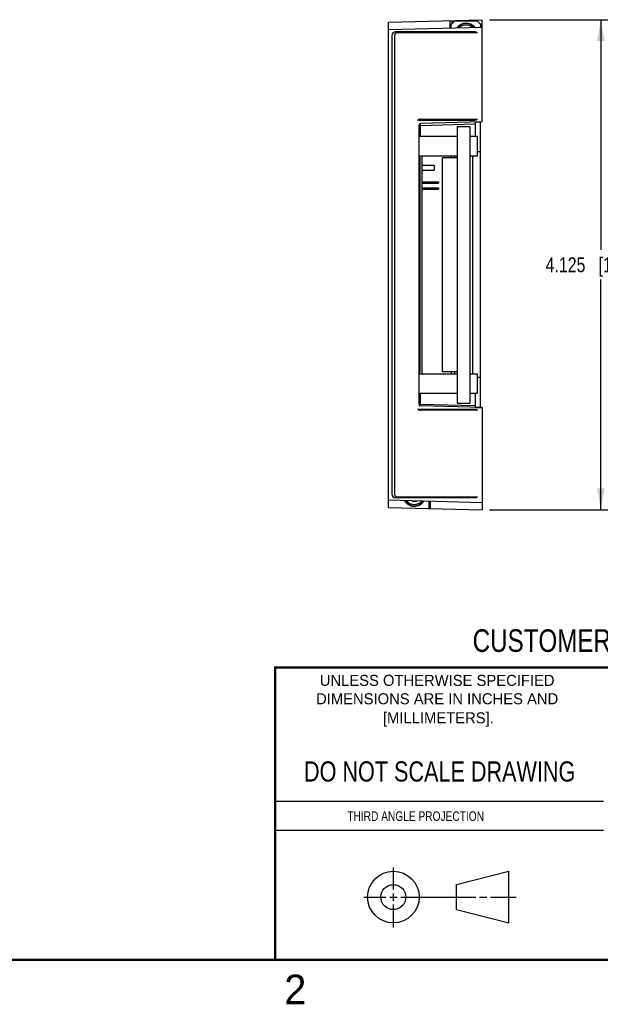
# Model space of a CAD drawing. Header units: inches. Extents: x 0 to 22, y 0 to 17.
# Tile 4 of 11: x 11.5 to 16.3, y 0.1 to 8.4. Entities that reach past the tile are written whole.
import ezdxf

# ---------------------------------------------------------------- set-up
doc = ezdxf.new("R2010")
doc.units = ezdxf.units.IN
doc.header["$LTSCALE"] = 1.21
doc.header["$MEASUREMENT"] = 0
doc.layers.get('0').update_dxf_attribs({"linetype": 'CONTINUOUS'})
doc.layers.add('DIMENSIONS', color=7, linetype='CONTINUOUS')
doc.styles.get("Standard").update_dxf_attribs({"font": 'txt', "width": 0.8})
doc.styles.add('TEXTSTYLE_2', font='txt')
doc.dimstyles.new('DIMSTYLE_2', dxfattribs={"dimtxt": 0.125, "dimasz": 0.18, "dimexe": 0.18, "dimexo": 0.0625, "dimgap": 0.09, "dimtad": 0, "dimtih": 1, "dimtoh": 1, "dimdec": 3, "dimzin": 4, "dimdsep": 46, "dimtxsty": 'STANDARD', "dimblk": '_FILLED', "dimblk1": '_FILLED', "dimblk2": '_FILLED', "dimcen": 0.09, "dimadec": 0, "dimazin": 0, "dimtp": 0.01, "dimtm": 0.01, "dimtfac": 1, "dimtdec": 3, "dimtofl": 0, "dimtmove": 0, "dimatfit": 3, "dimldrblk": '_FILLED', "dimfxl": 1, "dimtolj": 1, "dimtzin": 4, "dimarcsym": 0})

# ---------------------------------------------------------------- blocks, each defined once
blk = doc.blocks.new('_FILLED')
at = {"color": 0, "linetype": 'BYBLOCK'}
blk.add_solid([(0, 0), (-1, 0.174), (-1, -0.174)], dxfattribs=at)
blk = doc.blocks.new('*D9')
at = {"layer": 'DIMENSIONS', "color": 2, "linetype": 'CONTINUOUS'}
for p, q in [((15.4143, 8.412), (16.4768, 8.412)), ((16.3518, 8.412), (16.3518, 6.4745)), ((16.3518, 4.287), (16.3518, 6.2245)), ((15.4143, 4.287), (16.4768, 4.287))]:
    blk.add_line(p, q, dxfattribs=at)
at = {"layer": 'DIMENSIONS', "color": 2, "linetype": 'CONTINUOUS', "xscale": 0.18, "yscale": 0.18, "zscale": 0.18}
for p, rotation in [((16.3518, 8.412), 90), ((16.3518, 4.287), 270)]:
    blk.add_blockref('_FILLED', p, dxfattribs=dict(at, rotation=rotation))
at = {"layer": 'DIMENSIONS', "color": 2, "linetype": 'CONTINUOUS', "insert": (16.3518, 6.412), "char_height": 0.125, "width": 1.425, "attachment_point": 2, "line_spacing_factor": 0.9}
blk.add_mtext('4.125{\\Ftxt.shx;\\W1.000000;\\H0.125000; }[104.78]', dxfattribs=at)

msp = doc.modelspace()

# ---------------------------------------------------------------- linework, layer by layer
at = {"color": 7, "linetype": 'CONTINUOUS'}
for p, q in [((14.5638, 8.3913), (15.3518, 8.412)), ((14.5638, 4.3076), (14.5638, 8.3913)), ((15.0818, 8.4049), (15.0818, 8.3424)), ((15.0918, 8.372), (15.1218, 8.402)), ((15.0918, 8.3427), (15.0918, 8.372)), ((15.0966, 8.4053), (15.0966, 8.3767)), ((15.1218, 8.402), (15.3118, 8.402)), ((15.3118, 8.402), (15.3418, 8.372)), ((15.3418, 8.3492), (15.3418, 8.372)), ((15.3518, 7.5509), (15.3518, 8.412)), ((14.5638, 8.3288), (15.3518, 8.3495)), ((14.6238, 8.3097), (14.6238, 8.3095)), ((15.2918, 8.3097), (14.6238, 8.3097)), ((15.2918, 8.3095), (14.6238, 8.3095)), ((15.3058, 8.3025), (14.6378, 8.3025)), ((15.2918, 8.3097), (15.2918, 8.3095)), ((14.5936, 8.2795), (14.5936, 4.4195)), ((14.5936, 8.2795), (14.5938, 8.2795)), ((14.5938, 8.2795), (14.5938, 4.4195)), ((14.6148, 8.2795), (14.6148, 4.4195)), ((14.8188, 7.5667), (14.8188, 7.567)), ((14.8188, 7.567), (15.2918, 7.567)), ((14.8188, 7.5667), (15.2918, 7.5667)), ((14.8328, 7.574), (15.3058, 7.574)), ((15.3518, 7.5509), (14.8334, 7.5373)), ((15.2918, 7.5667), (15.2918, 7.567)), ((15.2948, 7.5492), (15.2948, 7.4315)), ((15.3398, 5.1483), (15.3398, 7.5506)), ((14.8188, 7.5224), (14.8188, 5.1766)), ((14.8334, 7.5224), (14.8188, 7.5224)), ((14.8334, 7.5224), (15.2948, 7.5344)), ((14.8334, 7.4315), (14.8334, 7.5224)), ((15.1438, 7.5135), (15.1438, 5.1855)), ((15.1438, 7.5135), (15.2484, 7.5135)), ((15.2484, 7.5135), (15.2484, 5.1855)), ((14.8188, 7.4315), (15.1438, 7.4315)), ((15.2484, 7.4315), (15.314, 7.4315)), ((15.314, 7.2675), (15.314, 7.4315)), ((15.3398, 7.2995), (15.314, 7.2995)), ((14.8188, 7.2675), (15.1438, 7.2675)), ((14.8188, 7.256), (14.8288, 7.256)), ((14.8188, 7.2245), (14.8288, 7.2245)), ((14.8288, 7.256), (14.8288, 5.443)), ((14.8488, 5.4315), (14.8488, 7.2675)), ((15.0188, 5.4495), (15.0188, 7.2495)), ((15.1438, 7.2495), (15.0188, 7.2495)), ((15.0408, 7.2675), (15.0408, 7.2665)), ((15.0408, 7.2665), (15.0908, 7.2665)), ((15.0658, 7.2665), (15.0658, 7.2675)), ((15.0858, 7.2675), (15.0858, 7.2665)), ((15.0908, 7.2665), (15.0908, 7.2495)), ((15.1218, 7.2495), (15.1218, 7.2675)), ((15.2484, 7.2675), (15.314, 7.2675)), ((15.2728, 7.2675), (15.2728, 5.4315)), ((14.8488, 7.1865), (14.9484, 7.1865)), ((14.8488, 7.1465), (14.9484, 7.1465)), ((14.9484, 7.1865), (14.9484, 7.1465)), ((14.8488, 7.048), (14.9858, 7.048)), ((14.8713, 7.035), (14.8713, 7.048)), ((14.9858, 7.048), (14.9858, 7.035)), ((14.8488, 7.035), (14.9858, 7.035)), ((14.8488, 6.998), (14.9858, 6.998)), ((14.8488, 6.985), (14.9858, 6.985)), ((14.8713, 6.985), (14.8713, 6.998)), ((14.9858, 6.998), (14.9858, 6.985)), ((14.8188, 5.4745), (14.8288, 5.4745)), ((14.8188, 5.443), (14.8288, 5.443)), ((14.8188, 5.4315), (15.1438, 5.4315)), ((15.1438, 5.4495), (15.0188, 5.4495)), ((15.0908, 5.4495), (15.0908, 5.4315)), ((15.1218, 5.4315), (15.1218, 5.4495)), ((15.2484, 5.4315), (15.314, 5.4315)), ((15.314, 5.2675), (15.314, 5.4315)), ((15.3398, 5.3995), (15.314, 5.3995)), ((14.8188, 5.2675), (15.1438, 5.2675)), ((14.8334, 5.1766), (14.8334, 5.2675)), ((15.2484, 5.2675), (15.314, 5.2675)), ((15.2948, 5.2675), (15.2948, 5.1497)), ((14.8334, 5.1766), (14.8188, 5.1766)), ((14.8334, 5.1766), (15.2948, 5.1645)), ((15.3518, 5.148), (14.8334, 5.1616)), ((15.1438, 5.1855), (15.2484, 5.1855)), ((15.3518, 5.148), (15.3518, 4.287)), ((15.2918, 5.1322), (14.8188, 5.1322)), ((14.8188, 5.1322), (14.8188, 5.132)), ((15.2918, 5.132), (14.8188, 5.132)), ((15.3058, 5.125), (14.8328, 5.125)), ((15.2918, 5.1322), (15.2918, 5.132)), ((14.5936, 4.4195), (14.5938, 4.4195)), ((14.6378, 4.3965), (15.3058, 4.3965)), ((14.5638, 4.3701), (15.3518, 4.3495)), ((14.6238, 4.3895), (15.2918, 4.3895)), ((14.6238, 4.3892), (14.6238, 4.3895)), ((14.6238, 4.3892), (15.2918, 4.3892)), ((14.7688, 4.3579), (14.7688, 4.3647)), ((14.7704, 4.3647), (14.7688, 4.3579)), ((14.7964, 4.3579), (14.7688, 4.3579)), ((14.7949, 4.3641), (14.7964, 4.3579)), ((14.7964, 4.364), (14.7964, 4.3579)), ((14.9028, 4.3612), (14.9028, 4.2987)), ((14.9176, 4.3057), (14.9176, 4.3608)), ((15.2918, 4.3892), (15.2918, 4.3895)), ((14.5638, 4.3076), (15.3518, 4.287)), ((15.1374, 1.132), (15.5769, 1.2447)), ((15.5769, 0.8105), (15.5769, 1.2447)), ((15.1374, 0.9219), (15.1374, 1.132)), ((15.1374, 0.9219), (15.5769, 0.8105))]:
    msp.add_line(p, q, dxfattribs=at)
at = {"color": 2, "linetype": 'CONTINUOUS'}
for p, q in [((13.61, 1.835), (16.375, 1.835)), ((16.375, 1.5888), (13.61, 1.5888)), ((14.6059, 1.0901), (14.6059, 1.2769)), ((14.3557, 1.0276), (14.5434, 1.0276)), ((14.5747, 1.0276), (14.6372, 1.0276)), ((14.6059, 0.9964), (14.6059, 1.0589)), ((14.6684, 1.0276), (15.2987, 1.0276)), ((15.3299, 1.0276), (15.3924, 1.0276)), ((15.4237, 1.0276), (15.6394, 1.0276)), ((14.6059, 0.7723), (14.6059, 0.9651))]:
    msp.add_line(p, q, dxfattribs=at)
at = {"color": 7, "linetype": 'CONTINUOUS', "const_width": 0.02}
for points in [[(13.6, 2.9595), (21.5, 2.96)], [(13.61, 0.5), (13.61, 2.96)], [(0.5, 0.5), (21.5, 0.5)]]:
    msp.add_lwpolyline(points, dxfattribs=at)
at = {"color": 7, "linetype": 'CONTINUOUS'}
for centre, radius in [((14.6059, 1.0276), 0.2171), ((14.6054, 1.0269), 0.105)]:
    msp.add_circle(centre, radius, dxfattribs=at)
for centre, radius, start, end in [((15.2168, 8.284), 0.098, 40.71196, 142.2941), ((15.2168, 8.284), 0.0947, 42.34876, 140.64144), ((14.6238, 8.2795), 0.0303, 90, 180), ((14.6238, 8.2795), 0.03, 90, 180), ((14.6378, 8.2795), 0.023, 90, 180), ((15.2168, 8.284), 0.0832, 49.65564, 133.3495), ((15.2918, 8.2795), 0.0303, 46.5453, 90), ((15.2918, 8.2795), 0.03, 47.54585, 90), ((15.3058, 8.2795), 0.023, 72.76813, 90), ((14.8328, 7.537), 0.037, 90, 131.07067), ((14.8188, 7.537), 0.0297, 90, 110.28228), ((14.8188, 7.537), 0.03, 90, 108.85416), ((15.2918, 7.597), 0.0303, 270, 313.4547), ((15.2918, 7.597), 0.03, 270, 312.45415), ((15.5571, -0.2534), 7.807, 91.50655, 91.92506), ((15.3058, 7.597), 0.023, 270, 287.23187), ((14.8338, 7.5224), 0.015, 91.5, 180), ((14.8508, 7.2576), 0.032, 162.08944, 180), ((14.9048, 7.3165), 0.0492, 264.91972, 275.08028), ((14.8508, 5.4413), 0.032, 180, 197.91056), ((14.8338, 5.1766), 0.015, 180, 268.5), ((15.5571, 12.9523), 7.807, 268.07494, 268.49345), ((14.8328, 5.162), 0.037, 228.92933, 270), ((14.8188, 5.162), 0.0297, 249.71772, 270), ((14.8188, 5.162), 0.03, 251.14584, 270), ((15.2918, 5.102), 0.0303, 46.5453, 90), ((15.2918, 5.102), 0.03, 47.54585, 90), ((15.3058, 5.102), 0.023, 72.76813, 90), ((14.6238, 4.4195), 0.0303, 180, 270), ((14.6238, 4.4195), 0.03, 180, 270), ((14.6378, 4.4195), 0.023, 180, 270), ((15.2918, 4.4195), 0.0303, 270, 313.4547), ((15.2918, 4.4195), 0.03, 270, 312.45415), ((15.3058, 4.4195), 0.023, 270, 287.23187), ((14.7826, 4.415), 0.0947, 210.7712, 326.22219), ((14.7826, 4.415), 0.0832, 215.94781, 321.04016)]:
    msp.add_arc(centre, radius, start, end, dxfattribs=at)
for centre, major_axis, ratio, start_param, end_param in [((14.7825, 4.415), (0.0978, 0), 0.999999, 3.659125, 5.713302), ((14.9026, 4.3062), (0.015, -0.0007), 0.57656, -1.001122, 0.026126)]:
    msp.add_ellipse(centre, major_axis=major_axis, ratio=ratio, start_param=start_param, end_param=end_param, dxfattribs=at)
for points, knots in [([(14.8334, 7.5224), (14.8334, 7.5233), (14.8334, 7.5248), (14.8333, 7.5267), (14.8333, 7.5281), (14.8333, 7.5294), (14.8333, 7.5307), (14.8333, 7.5318), (14.8333, 7.5329), (14.8333, 7.5339), (14.8333, 7.5348), (14.8333, 7.5354), (14.8333, 7.5359), (14.8333, 7.5362), (14.8333, 7.5365), (14.8333, 7.5367), (14.8334, 7.5369), (14.8334, 7.537), (14.8334, 7.5371), (14.8334, 7.5372), (14.8334, 7.5372), (14.8334, 7.5373), (14.8334, 7.5373), (14.8334, 7.5373), (14.8334, 7.5373), (14.8334, 7.5373), (14.8334, 7.5373), (14.8334, 7.5373)], [0, 0, 0, 0, 0.19483, 0.289891, 0.382158, 0.470744, 0.554797, 0.633511, 0.706128, 0.771951, 0.83035, 0.880766, 0.902826, 0.922718, 0.940393, 0.955811, 0.968938, 0.979747, 0.984275, 0.988219, 0.991577, 0.994352, 0.996549, 0.998182, 0.998798, 0.999292, 1, 1, 1, 1]), ([(14.8334, 5.1616), (14.8334, 5.1616), (14.8334, 5.1616), (14.8334, 5.1616), (14.8334, 5.1616), (14.8334, 5.1616), (14.8334, 5.1617), (14.8334, 5.1617), (14.8334, 5.1618), (14.8334, 5.1618), (14.8334, 5.1619), (14.8334, 5.162), (14.8333, 5.1622), (14.8333, 5.1625), (14.8333, 5.1627), (14.8333, 5.163), (14.8333, 5.1635), (14.8333, 5.1642), (14.8333, 5.165), (14.8333, 5.166), (14.8333, 5.1671), (14.8333, 5.1683), (14.8333, 5.1695), (14.8333, 5.1709), (14.8333, 5.1722), (14.8334, 5.1742), (14.8334, 5.1756), (14.8334, 5.1766)], [0, 0, 0, 0, 0.000708, 0.001202, 0.001818, 0.003451, 0.005648, 0.008423, 0.011781, 0.015725, 0.020253, 0.031062, 0.044189, 0.059607, 0.077282, 0.097174, 0.119234, 0.16965, 0.228049, 0.293872, 0.366489, 0.445203, 0.529256, 0.617842, 0.710109, 0.80517, 1, 1, 1, 1])]:
    msp.add_open_spline(points, degree=3, knots=knots, dxfattribs=at)

# ---------------------------------------------------------------- texts
at = {"color": 7, "linetype": 'CONTINUOUS', "attachment_point": 2, "line_spacing_factor": 0.9}
for s, insert, char_height, width in [('CUSTOMER DRAWING', (16.3742, 3.2811), 0.19, 2.432), ('DO NOT SCALE DRAWING', (14.9953, 2.1698), 0.17, 2.72)]:
    msp.add_mtext(s, dxfattribs=dict(at, insert=insert, char_height=char_height, width=width))
at = {"color": 2, "linetype": 'CONTINUOUS', "line_spacing_factor": 0.9, "style": 'TEXTSTYLE_2'}
for s, insert, char_height, width, attachment_point in [('UNLESS OTHERWISE SPECIFIED', (14.9742, 2.8979), 0.093, 2.418, 2), ('DIMENSIONS ARE IN INCHES AND', (14.9742, 2.7431), 0.093, 2.604, 2), ('[MILLIMETERS].', (14.9844, 2.5829), 0.093, 1.302, 2), ('2', (13.6875, 0.375), 0.25, 0.25, 1)]:
    msp.add_mtext(s, dxfattribs=dict(at, insert=insert, char_height=char_height, width=width, attachment_point=attachment_point))
at = {"color": 2, "linetype": 'CONTINUOUS', "insert": (14.2178, 1.7486), "char_height": 0.08, "width": 1.408, "attachment_point": 1, "line_spacing_factor": 0.9}
msp.add_mtext('THIRD ANGLE PROJECTION', dxfattribs=at)

# ---------------------------------------------------------------- dimensions: what is measured, and where the dimension line sits
at = {"layer": 'DIMENSIONS', "color": 2, "linetype": 'CONTINUOUS'}
dim = msp.add_linear_dim(base=(16.3518, 8.412), p1=(15.4143, 4.287), p2=(15.4143, 8.412), angle=90, dimstyle='DIMSTYLE_2', dxfattribs=at)
dim.commit()
dim.dimension.update_dxf_attribs({"geometry": '*D9', "text_midpoint": (16.2018, 6.3495), "dimtype": 160})

doc.saveas('drawing.dxf')
